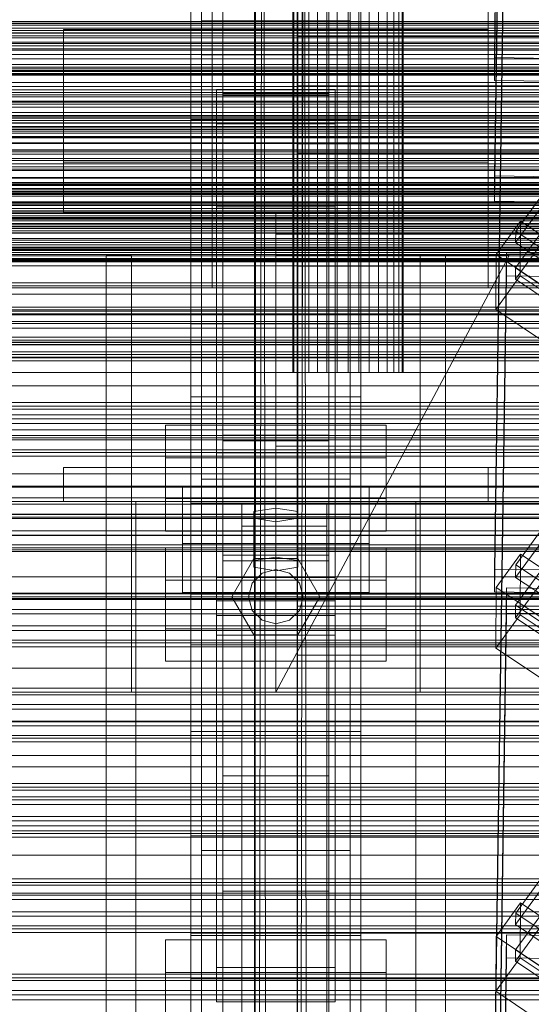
# Model space of a CAD drawing. Header units: millimetres. Extents: x -1970 to 61924, y -58230 to 6847.
# Tile 147 of 256: x -490 to -370, y -33649 to -33417. Entities that reach past the tile are written whole.
import ezdxf

# ---------------------------------------------------------------- set-up
doc = ezdxf.new("R2010")
doc.units = ezdxf.units.MM
for name, color, linetype, lineweight in [('COTAS_O', 1, 'Continuous', 0), ('COTAS_P', 1, 'Continuous', 0), ('frontal_C01', 7, 'Continuous', 0), ('frontal_C02', 7, 'Continuous', 0), ('frontal_C03', 7, 'Continuous', 0), ('frontal_dosificador', 7, 'Continuous', 0), ('frontal_mezcladora', 7, 'Continuous', 0), ('frontal_secador', 7, 'Continuous', 0), ('frontal_tolva', 7, 'Continuous', 0)]:
    doc.layers.add(name, color=color, linetype=linetype, lineweight=lineweight)
doc.dimstyles.new('R19_100', dxfattribs={"dimtxt": 250, "dimasz": 150, "dimexe": 150, "dimexo": 80, "dimgap": 100, "dimtad": 1, "dimtih": 1, "dimtoh": 1, "dimdsep": 46, "dimcen": 0.09, "dimadec": 0, "dimazin": 0, "dimtfac": 1, "dimtdec": 4, "dimtofl": 0, "dimtmove": 0, "dimatfit": 3, "dimfxl": 1, "dimtolj": 1, "dimtzin": 0, "dimarcsym": 0})

# ---------------------------------------------------------------- blocks, each defined once
blk = doc.blocks.new('DIM_R26_46')
at = {"layer": 'COTAS_O'}
for p, q in [((-1725, -33700), (-1575, -33655)), ((1725, -33700), (1575, -33655)), ((-1725, -34400), (-1725, -33700)), ((-1725, -33700), (1725, -33700)), ((-1725, -33700), (-1575, -33745)), ((1725, -33700), (1575, -33745)), ((1725, -34400), (1725, -33700))]:
    blk.add_line(p, q, dxfattribs=at)
blk.add_text('3450 O', height=250, dxfattribs=at).set_placement((0, -33600))
blk = doc.blocks.new('DIM_R26_47')
at = {"layer": 'COTAS_P'}
for p, q in [((-850, -33400), (-150, -33400)), ((-150, -33400), (-195, -33550)), ((-150, -36000), (-150, -33400)), ((-150, -33400), (-105, -33550)), ((-150, -36000), (-195, -35850)), ((-150, -36000), (-105, -35850)), ((-850, -36000), (-150, -36000))]:
    blk.add_line(p, q, dxfattribs=at)
blk.add_text('2600 P', height=250, rotation=90, dxfattribs=at).set_placement((-250, -34700))
blk = doc.blocks.new('DIM_R26_48')
at = {"layer": 'COTAS_O'}
for p, q in [((-650, -33700), (50, -33700)), ((50, -33700), (5, -33850)), ((50, -34900), (50, -33700)), ((50, -33700), (95, -33850)), ((50, -34900), (5, -34750)), ((50, -34900), (95, -34750)), ((-650, -34900), (50, -34900))]:
    blk.add_line(p, q, dxfattribs=at)
blk.add_text('1200 O', height=250, rotation=90, dxfattribs=at).set_placement((-50, -34300))

msp = doc.modelspace()

# ---------------------------------------------------------------- linework, layer by layer
at = {"layer": 'frontal_C01'}
for p, q in [((-378.512, -33425.737), (-375.644, -33230.626)), ((-378.512, -33431.13), (-375.644, -33236.019)), ((-447.5, -33604.634), (-447.5, -33325.373)), ((-412.5, -33325.373), (-412.5, -33604.634)), ((-447.5, -33612.722), (-447.5, -33333.462)), ((-412.5, -33612.722), (-412.5, -33333.462)), ((-450, -33440.346), (-450, -33348.677)), ((-410, -33440.346), (-410, -33348.677)), ((-378.512, -33546.325), (-375.644, -33351.214)), ((-378.512, -33551.717), (-375.644, -33356.607)), ((-450, -33401.827), (-450, -33440.346)), ((-450, -33725.366), (-450, -33401.827)), ((-410, -33440.346), (-410, -33401.827)), ((-410, -33401.827), (-410, -33725.366)), ((-442.5, -33434.701), (-442.5, -33407.472)), ((-442.5, -33407.472), (-442.5, -33595.064)), ((-442.5, -33407.996), (-442.5, -33434.177)), ((-442.5, -34010.796), (-442.5, -33407.996)), ((-417.5, -33407.472), (-417.5, -33434.701)), ((-417.5, -33595.064), (-417.5, -33407.472)), ((-417.5, -33434.177), (-417.5, -33407.996)), ((-417.5, -33407.996), (-417.5, -34010.796)), ((-447.5, -33425.131), (-447.5, -33417.042)), ((-447.5, -33417.042), (-412.5, -33417.042)), ((-447.5, -33696.303), (-447.5, -33417.042)), ((-412.5, -33417.042), (-412.5, -33425.131)), ((-412.5, -33417.042), (-412.5, -33696.303)), ((-425, -33434.504), (-425, -33420.808)), ((-425, -33420.808), (425, -33420.808)), ((-425, -33432.363), (-425, -33420.808)), ((-412.5, -33425.131), (-447.5, -33425.131)), ((-447.5, -33704.392), (-447.5, -33425.131)), ((-412.5, -33704.392), (-412.5, -33425.131)), ((-360.514, -33425.982), (-378.512, -33425.737)), ((-378.512, -33425.737), (-378.512, -33431.13)), ((-373.501, -33466.668), (-345.969, -33428.813)), ((-378.512, -33431.13), (-360.514, -33431.375)), ((-444, -33441.33), (-444, -33433.241)), ((-444, -33433.241), (-416, -33433.241)), ((-444, -33518.917), (-444, -33433.241)), ((425, -33432.363), (-425, -33432.363)), ((-425, -33432.363), (-425, -33446.06)), ((-416, -33433.241), (-416, -33441.33)), ((-416, -33433.241), (-416, -33518.917)), ((-345.981, -33431.509), (-373.513, -33469.364)), ((-442.5, -33434.177), (-417.5, -33434.177)), ((-442.5, -34036.976), (-442.5, -33434.177)), ((-417.5, -33434.701), (-442.5, -33434.701)), ((-442.5, -33434.701), (-442.5, -33622.293)), ((425, -33434.504), (-425, -33434.504)), ((-425, -33434.504), (-425, -33446.06)), ((-417.5, -34036.976), (-417.5, -33434.177)), ((-417.5, -33434.701), (-417.5, -33622.293)), ((-373.539, -33475.295), (-346.008, -33437.441)), ((-450, -33440.346), (-410, -33440.346)), ((-450, -33763.885), (-450, -33440.346)), ((-410, -33440.36), (-450, -33440.36)), ((-450, -33440.36), (-450, -33488.508)), ((-450, -33584.604), (-450, -33440.36)), ((-410, -33763.885), (-410, -33440.346)), ((-410, -33488.508), (-410, -33440.36)), ((-410, -33440.36), (-410, -33584.604)), ((-346.02, -33440.137), (-373.551, -33477.992)), ((-416, -33441.33), (-444, -33441.33)), ((-444, -33441.33), (-444, -33527.006)), ((-416, -33527.006), (-416, -33441.33)), ((-425, -33446.06), (425, -33446.06)), ((-378.086, -33472.168), (-372.35, -33464.282)), ((-372.408, -33477.223), (-372.35, -33464.282)), ((-372.35, -33464.282), (-360.882, -33472.018)), ((-373.501, -33466.668), (-373.513, -33469.364)), ((-362.033, -33474.404), (-373.501, -33466.668)), ((-373.513, -33469.364), (-362.045, -33477.1)), ((-378.512, -33666.912), (-375.644, -33471.802)), ((-378.086, -33472.168), (-378.143, -33485.109)), ((-366.618, -33479.904), (-378.086, -33472.168)), ((-375.644, -33477.194), (-375.644, -33471.802)), ((-375.644, -33471.802), (-357.646, -33472.047)), ((-373.539, -33475.295), (-373.551, -33477.992)), ((-362.071, -33483.032), (-373.539, -33475.295)), ((-378.512, -33672.305), (-375.644, -33477.194)), ((-372.408, -33477.223), (-378.143, -33485.109)), ((-357.646, -33477.44), (-375.644, -33477.194)), ((-360.939, -33484.96), (-372.408, -33477.223)), ((-373.551, -33477.992), (-362.083, -33485.728)), ((-378.143, -33485.109), (-366.675, -33492.846)), ((-450, -33488.508), (-410, -33488.508)), ((-450, -33632.752), (-450, -33488.508)), ((-410, -33632.752), (-410, -33488.508)), ((-456, -33529.663), (-456, -33512.408)), ((-456, -33512.408), (-404, -33512.408)), ((-456, -33520.112), (-456, -33512.408)), ((-404, -33512.408), (-404, -33529.663)), ((-404, -33512.408), (-404, -33520.112)), ((-416, -33518.917), (-444, -33518.917)), ((-444, -33518.917), (-444, -33527.006)), ((-416, -33527.006), (-416, -33518.917)), ((-404, -33520.112), (-456, -33520.112)), ((-456, -33520.112), (-456, -33537.367)), ((-404, -33537.367), (-404, -33520.112)), ((-452, -33540.296), (-452, -33526.815)), ((-452, -33526.815), (-408, -33526.815)), ((-452, -33538.371), (-452, -33526.815)), ((-444, -33527.006), (-416, -33527.006)), ((-408, -33526.815), (-408, -33540.296)), ((-408, -33526.815), (-408, -33538.371)), ((-404, -33529.663), (-456, -33529.663)), ((-456, -33529.663), (-456, -33537.367)), ((-438, -33536.252), (-438, -33530.86)), ((-438, -33530.86), (-418, -33530.86)), ((-438, -33669.72), (-438, -33530.86)), ((-418, -33530.86), (-418, -33536.252)), ((-418, -33530.86), (-418, -33669.72)), ((-404, -33537.367), (-404, -33529.663)), ((-430, -33531.938), (-435.196, -33532.747)), ((-435.196, -33532.747), (-435.196, -33534.365)), ((-435.196, -33544.303), (-435.196, -33532.747)), ((-424.804, -33532.747), (-430, -33531.938)), ((-430, -33543.494), (-430, -33531.938)), ((-424.804, -33534.365), (-424.804, -33532.747)), ((-424.804, -33544.303), (-424.804, -33532.747)), ((-435.196, -33534.365), (-430, -33535.174)), ((-435.196, -33545.92), (-435.196, -33534.365)), ((-430, -33535.174), (-424.804, -33534.365)), ((-430, -33535.174), (-430, -33546.729)), ((-424.804, -33545.92), (-424.804, -33534.365)), ((-456, -33537.367), (-404, -33537.367)), ((-418, -33536.252), (-438, -33536.252)), ((-438, -33536.252), (-438, -33675.112)), ((-418, -33675.112), (-418, -33536.252)), ((-408, -33538.371), (-452, -33538.371)), ((-452, -33538.371), (-452, -33551.852)), ((-408, -33540.296), (-452, -33540.296)), ((-452, -33540.296), (-452, -33551.852)), ((-408, -33551.852), (-408, -33538.371)), ((-408, -33551.852), (-408, -33540.296)), ((-425, -33555.092), (-425, -33541.395)), ((-425, -33541.395), (425, -33541.395)), ((-425, -33552.951), (-425, -33541.395)), ((-435.196, -33544.303), (-430, -33543.494)), ((-435.196, -33545.92), (-435.196, -33544.303)), ((-430, -33543.494), (-424.804, -33544.303)), ((-424.804, -33544.303), (-424.804, -33545.92)), ((-430, -33546.729), (-435.196, -33545.92)), ((-424.804, -33545.92), (-430, -33546.729)), ((-360.514, -33546.57), (-378.512, -33546.325)), ((-378.512, -33546.325), (-378.512, -33551.717)), ((-452, -33551.852), (-408, -33551.852)), ((-378.512, -33551.717), (-360.514, -33551.963)), ((-444, -33561.917), (-444, -33553.829)), ((-444, -33553.829), (-416, -33553.829)), ((-444, -33640.244), (-444, -33553.829)), ((425, -33552.951), (-425, -33552.951)), ((-425, -33552.951), (-425, -33566.647)), ((-416, -33553.829), (-416, -33561.917)), ((-416, -33553.829), (-416, -33640.244)), ((425, -33555.092), (-425, -33555.092)), ((-425, -33555.092), (-425, -33566.647)), ((-416, -33561.917), (-444, -33561.917)), ((-444, -33561.917), (-444, -33648.333)), ((-416, -33648.333), (-416, -33561.917)), ((-425, -33566.647), (425, -33566.647)), ((-410, -33584.604), (-450, -33584.604)), ((-450, -33584.604), (-450, -33632.752)), ((-450, -33676.273), (-450, -33584.604)), ((-410, -33632.752), (-410, -33584.604)), ((-410, -33584.604), (-410, -33676.273)), ((-373.501, -33627.451), (-345.969, -33589.597)), ((-345.981, -33592.293), (-373.513, -33630.147)), ((-417.5, -33595.064), (-442.5, -33595.064)), ((-442.5, -33595.064), (-442.5, -33622.293)), ((-417.5, -33622.293), (-417.5, -33595.064)), ((-373.539, -33636.079), (-346.008, -33598.225)), ((-450, -33609.256), (-450, -33598.471)), ((-450, -33598.471), (450, -33598.471)), ((-450, -33632.175), (-450, -33598.471)), ((-346.02, -33600.921), (-373.551, -33638.775)), ((-412.5, -33604.634), (-447.5, -33604.634)), ((-447.5, -33604.634), (-447.5, -33612.722)), ((-412.5, -33612.722), (-412.5, -33604.634)), ((450, -33609.256), (-450, -33609.256)), ((-450, -33609.256), (-450, -33642.959)), ((-447.5, -33612.722), (-412.5, -33612.722)), ((-442.5, -33622.293), (-417.5, -33622.293)), ((-378.086, -33632.952), (-372.35, -33625.065)), ((-372.408, -33638.007), (-372.35, -33625.065)), ((-372.35, -33625.065), (-360.882, -33632.802)), ((-373.501, -33627.451), (-373.513, -33630.147)), ((-362.033, -33635.188), (-373.501, -33627.451)), ((-373.513, -33630.147), (-362.045, -33637.884)), ((450, -33632.175), (-450, -33632.175)), ((-450, -33632.175), (-450, -33642.959)), ((-450, -33632.752), (-410, -33632.752)), ((-450, -33724.422), (-450, -33632.752)), ((-410, -33724.422), (-410, -33632.752)), ((-378.512, -33827.696), (-375.644, -33632.585)), ((-378.086, -33632.952), (-378.143, -33645.893)), ((-366.618, -33640.688), (-378.086, -33632.952)), ((-375.644, -33637.978), (-375.644, -33632.585)), ((-375.644, -33632.585), (-357.646, -33632.83)), ((-456, -33650.99), (-456, -33633.735)), ((-456, -33633.735), (-404, -33633.735)), ((-456, -33641.439), (-456, -33633.735)), ((-404, -33633.735), (-404, -33650.99)), ((-404, -33633.735), (-404, -33641.439)), ((-373.539, -33636.079), (-373.551, -33638.775)), ((-362.071, -33643.815), (-373.539, -33636.079)), ((-416, -33640.244), (-444, -33640.244)), ((-444, -33640.244), (-444, -33648.333)), ((-416, -33648.333), (-416, -33640.244)), ((-378.512, -33833.088), (-375.644, -33637.978)), ((-372.408, -33638.007), (-378.143, -33645.893)), ((-357.646, -33638.223), (-375.644, -33637.978)), ((-373.551, -33638.775), (-362.083, -33646.512)), ((-360.939, -33645.743), (-372.408, -33638.007)), ((-404, -33641.439), (-456, -33641.439)), ((-456, -33641.439), (-456, -33658.694)), ((-404, -33658.694), (-404, -33641.439)), ((-450, -33642.959), (450, -33642.959)), ((-378.143, -33645.893), (-366.675, -33653.629)), ((-444, -33648.333), (-416, -33648.333))]:
    msp.add_line(p, q, dxfattribs=at)
at = {"layer": 'frontal_C02'}
for p, q in [((-442.5, -33516.139), (-442.5, -32977.112)), ((-417.5, -32977.112), (-417.5, -33516.139)), ((-442.5, -33543.024), (-442.5, -33003.998)), ((-417.5, -33543.024), (-417.5, -33003.998)), ((-450, -33505.718), (-450, -33148.056)), ((-410, -33148.056), (-410, -33505.718)), ((-450, -33553.445), (-450, -33195.783)), ((-410, -33553.445), (-410, -33195.783)), ((-378.512, -33453.649), (-375.644, -33260.244)), ((-378.512, -33459.61), (-375.644, -33266.205)), ((-450, -33686.788), (-450, -33329.126)), ((-410, -33329.126), (-410, -33686.788)), ((-447.5, -33525.111), (-447.5, -33343.746)), ((-412.5, -33343.746), (-412.5, -33525.111)), ((-447.5, -33534.052), (-447.5, -33352.688)), ((-412.5, -33534.052), (-412.5, -33352.688)), ((-450, -33724.97), (-450, -33367.308)), ((-410, -33724.97), (-410, -33367.308)), ((-480, -33450.372), (-480, -33419.148)), ((-480, -33419.148), (-380, -33419.148)), ((-480, -33462.372), (-480, -33419.148)), ((-380, -33419.148), (-380, -33450.372)), ((-380, -33419.148), (-380, -33462.372)), ((-425, -33463.437), (-425, -33448.296)), ((-425, -33448.296), (425, -33448.296)), ((-425, -33459.75), (-425, -33448.296)), ((-380, -33450.372), (-480, -33450.372)), ((-480, -33450.372), (-480, -33462.372)), ((-380, -33462.372), (-380, -33450.372)), ((-360.514, -33453.892), (-378.512, -33453.649)), ((-378.512, -33453.649), (-378.512, -33459.61)), ((-444, -33469.882), (-444, -33460.941)), ((-444, -33460.941), (-416, -33460.941)), ((-444, -33548.311), (-444, -33460.941)), ((425, -33459.75), (-425, -33459.75)), ((-425, -33459.75), (-425, -33474.891)), ((-416, -33460.941), (-416, -33469.882)), ((-416, -33460.941), (-416, -33548.311)), ((-378.512, -33459.61), (-360.514, -33459.853)), ((-480, -33462.372), (-380, -33462.372)), ((-430, -33462.372), (-430, -33467.372)), ((430, -33462.372), (-430, -33462.372)), ((425, -33463.437), (-425, -33463.437)), ((-425, -33463.437), (-425, -33474.891)), ((430, -33467.372), (-430, -33467.372)), ((-430, -33467.372), (-430, -33517.372)), ((-416, -33469.882), (-444, -33469.882)), ((-444, -33469.882), (-444, -33557.252)), ((-416, -33557.252), (-416, -33469.882)), ((-470, -33575.372), (-470, -33472.372)), ((-470, -33472.372), (-464, -33472.372)), ((-464, -33575.372), (-464, -33472.372)), ((-430, -33575.372), (-375, -33472.372)), ((-375, -33472.372), (-430, -33472.372)), ((-430, -33472.372), (-430, -33575.372)), ((-396, -33575.372), (-396, -33472.372)), ((-396, -33472.372), (-390, -33472.372)), ((-390, -33575.372), (-390, -33472.372)), ((-425, -33474.891), (425, -33474.891)), ((-410, -33505.718), (-450, -33505.718)), ((-450, -33505.718), (-450, -33553.445)), ((-450, -33863.38), (-450, -33505.718)), ((-410, -33553.445), (-410, -33505.718)), ((-410, -33505.718), (-410, -33863.38)), ((-373.501, -33545.31), (-345.969, -33507.788)), ((-345.981, -33510.769), (-373.513, -33548.291)), ((-417.5, -33514.74), (-442.5, -33514.74)), ((-442.5, -33514.74), (-442.5, -33544.423)), ((-442.5, -33691.038), (-442.5, -33514.74)), ((-417.5, -33544.423), (-417.5, -33514.74)), ((-417.5, -33514.74), (-417.5, -33691.038)), ((-442.5, -33543.024), (-442.5, -33516.139)), ((-442.5, -33516.139), (-417.5, -33516.139)), ((-417.5, -33516.139), (-417.5, -33543.024)), ((-450, -33530.77), (-450, -33518.848)), ((-450, -33518.848), (450, -33518.848)), ((-450, -33552.257), (-450, -33518.848)), ((-430, -33517.372), (-430, -33522.372)), ((430, -33517.372), (-430, -33517.372)), ((-373.539, -33554.848), (-346.008, -33517.326)), ((-346.02, -33520.306), (-373.551, -33557.829)), ((-480, -33522.372), (-380, -33522.372)), ((-480, -33530.372), (-480, -33522.372)), ((430, -33522.372), (-430, -33522.372)), ((-380, -33530.372), (-380, -33522.372)), ((-412.5, -33525.111), (-447.5, -33525.111)), ((-447.5, -33525.111), (-447.5, -33534.052)), ((-412.5, -33534.052), (-412.5, -33525.111)), ((-480, -33530.372), (-380, -33530.372)), ((-470, -33530.372), (-463, -33530.372)), ((-470, -35975), (-470, -33530.372)), ((-463, -35975), (-463, -33530.372)), ((-463, -33530.372), (-397, -33530.372)), ((450, -33530.77), (-450, -33530.77)), ((-450, -33530.77), (-450, -33564.179)), ((-397, -33530.372), (-390, -33530.372)), ((-397, -35975), (-397, -33530.372)), ((-390, -35975), (-390, -33530.372)), ((-447.5, -33534.052), (-412.5, -33534.052)), ((-456, -33560.41), (-456, -33541.335)), ((-456, -33541.335), (-404, -33541.335)), ((-456, -33548.971), (-456, -33541.335)), ((-404, -33541.335), (-404, -33560.41)), ((-404, -33541.335), (-404, -33548.971)), ((-417.5, -33543.024), (-442.5, -33543.024)), ((-442.5, -33544.423), (-417.5, -33544.423)), ((-442.5, -33720.72), (-442.5, -33544.423)), ((-440.4, -33552.872), (-435.2, -33543.866)), ((-435.2, -33543.866), (-424.8, -33543.866)), ((-424.8, -33543.866), (-419.6, -33552.872)), ((-417.5, -33720.72), (-417.5, -33544.423)), ((-378.086, -33550.67), (-372.35, -33542.853)), ((-372.408, -33557.159), (-372.35, -33542.853)), ((-372.35, -33542.853), (-360.882, -33550.522)), ((-435.543, -33549.672), (-433.2, -33547.33)), ((-433.2, -33547.33), (-430, -33546.472)), ((-430, -33546.472), (-426.8, -33547.33)), ((-426.8, -33547.33), (-424.457, -33549.672)), ((-373.501, -33545.31), (-373.513, -33548.291)), ((-362.033, -33552.98), (-373.501, -33545.31)), ((-404, -33548.971), (-456, -33548.971)), ((-456, -33548.971), (-456, -33568.047)), ((-416, -33548.311), (-444, -33548.311)), ((-444, -33548.311), (-444, -33557.252)), ((-436.4, -33552.872), (-435.543, -33549.672)), ((-424.457, -33549.672), (-423.6, -33552.872)), ((-416, -33557.252), (-416, -33548.311)), ((-404, -33568.047), (-404, -33548.971)), ((-373.513, -33548.291), (-362.045, -33555.96)), ((-378.512, -33744.143), (-375.644, -33550.738)), ((-378.086, -33550.67), (-378.143, -33564.977)), ((-366.618, -33558.339), (-378.086, -33550.67)), ((-375.644, -33556.7), (-375.644, -33550.738)), ((-375.644, -33550.738), (-357.646, -33550.982)), ((450, -33552.257), (-450, -33552.257)), ((-450, -33552.257), (-450, -33564.179)), ((-450, -33553.445), (-410, -33553.445)), ((-450, -33911.107), (-450, -33553.445)), ((-435.2, -33561.879), (-440.4, -33552.872)), ((-435.543, -33556.072), (-436.4, -33552.872)), ((-419.6, -33552.872), (-424.8, -33561.879)), ((-423.6, -33552.872), (-424.457, -33556.072)), ((-410, -33911.107), (-410, -33553.445)), ((-433.2, -33558.415), (-435.543, -33556.072)), ((-424.457, -33556.072), (-426.8, -33558.415)), ((-373.539, -33554.848), (-373.551, -33557.829)), ((-362.071, -33562.517), (-373.539, -33554.848)), ((-444, -33557.252), (-416, -33557.252)), ((-430, -33559.272), (-433.2, -33558.415)), ((-426.8, -33558.415), (-430, -33559.272)), ((-378.512, -33750.105), (-375.644, -33556.7)), ((-372.408, -33557.159), (-378.143, -33564.977)), ((-357.646, -33556.943), (-375.644, -33556.7)), ((-373.551, -33557.829), (-362.083, -33565.498)), ((-360.939, -33564.829), (-372.408, -33557.159)), ((-404, -33560.41), (-456, -33560.41)), ((-456, -33560.41), (-456, -33568.047)), ((-404, -33568.047), (-404, -33560.41)), ((-424.8, -33561.879), (-435.2, -33561.879)), ((-450, -33564.179), (450, -33564.179)), ((-378.143, -33564.977), (-366.675, -33572.646)), ((-456, -33568.047), (-404, -33568.047)), ((-464, -33575.372), (-470, -33575.372)), ((-390, -33575.372), (-396, -33575.372))]:
    msp.add_line(p, q, dxfattribs=at)
at = {"layer": 'frontal_C03'}
for p, q in [((1250, -33417.245), (-1250, -33417.245)), ((1250, -33418.126), (-1250, -33418.126)), ((1250, -33418.78), (-1250, -33418.78)), ((1250, -33421.087), (-1250, -33421.087)), ((-1250, -33422.145), (1250, -33422.145)), ((1250, -33424.997), (-1250, -33424.997)), ((1250, -33426.054), (-1250, -33426.054)), ((1250, -33428.361), (-1250, -33428.361)), ((1250, -33429.015), (-1250, -33429.015)), ((1250, -33429.896), (-1250, -33429.896)), ((-1250, -33432.562), (1250, -33432.562)), ((-1250, -33433.359), (1250, -33433.359)), ((-1250, -33433.944), (1250, -33433.944)), ((-1250, -33436.282), (1250, -33436.282)), ((-1250, -33437.411), (1250, -33437.411)), ((1250, -33439.703), (-1250, -33439.703)), ((1250, -33440.584), (-1250, -33440.584)), ((-1250, -33441.13), (1250, -33441.13)), ((1250, -33441.237), (-1250, -33441.237)), ((-1250, -33442.727), (1250, -33442.727)), ((1250, -33443.545), (-1250, -33443.545)), ((-1250, -33444.602), (1250, -33444.602)), ((1250, -33447.454), (-1250, -33447.454)), ((-1250, -33447.574), (1250, -33447.574)), ((1250, -33448.512), (-1250, -33448.512)), ((-1250, -33449.53), (1250, -33449.53)), ((1250, -33450.819), (-1250, -33450.819)), ((1250, -33451.473), (-1250, -33451.473)), ((1250, -33452.354), (-1250, -33452.354)), ((-1268, -33455.548), (1268, -33455.548)), ((-1268, -33455.772), (1268, -33455.772)), ((-1268, -33455.936), (1268, -33455.936)), ((-1268, -33456.594), (1268, -33456.594)), ((-1250, -33455.174), (1250, -33455.174)), ((-1268, -33456.911), (1268, -33456.911)), ((-1268, -33457.957), (1268, -33457.957)), ((-1268, -33458.407), (1268, -33458.407)), ((1250, -33457.356), (-1250, -33457.356)), ((-1268, -33459.77), (1268, -33459.77)), ((-1268, -33460.32), (1268, -33460.32)), ((-1268, -33461.907), (1268, -33461.907)), ((1268, -33462.521), (-1268, -33462.521)), ((1250, -33462.16), (-1250, -33462.16)), ((1250, -33463.042), (-1250, -33463.042)), ((-1250, -33463.413), (1250, -33463.413)), ((1250, -33463.695), (-1250, -33463.695)), ((-1268, -33464.224), (1268, -33464.224)), ((-1268, -33464.86), (1268, -33464.86)), ((-1250, -33465.671), (1250, -33465.671)), ((1250, -33466.003), (-1250, -33466.003)), ((-1268, -33466.563), (1268, -33466.563)), ((-1268, -33467.177), (1268, -33467.177)), ((-1250, -33467.06), (1250, -33467.06)), ((-1268, -33468.764), (1268, -33468.764)), ((-1268, -33469.314), (1268, -33469.314)), ((-1268, -33470.677), (1268, -33470.677)), ((1250, -33469.912), (-1250, -33469.912)), ((-1268, -33471.127), (1268, -33471.127)), ((-1268, -33472.173), (1268, -33472.173)), ((-1268, -33472.49), (1268, -33472.49)), ((1250, -33470.969), (-1250, -33470.969)), ((-1250, -33471.728), (1250, -33471.728)), ((-1268, -33473.148), (1268, -33473.148)), ((-1268, -33473.312), (1268, -33473.312)), ((-1268, -33473.536), (1268, -33473.536)), ((1250, -33473.277), (-1250, -33473.277)), ((-1250, -33473.91), (1250, -33473.91)), ((1250, -33473.93), (-1250, -33473.93)), ((1250, -33474.812), (-1250, -33474.812)), ((-1250, -33479.554), (1250, -33479.554)), ((-1250, -33481.51), (1250, -33481.51)), ((1250, -33484.618), (-1250, -33484.618)), ((1250, -33485.499), (-1250, -33485.499)), ((1250, -33486.153), (-1250, -33486.153)), ((-1250, -33486.357), (1250, -33486.357)), ((-1250, -33487.954), (1250, -33487.954)), ((1250, -33488.46), (-1250, -33488.46)), ((-1250, -33489.517), (1250, -33489.517)), ((-1250, -33491.673), (1250, -33491.673)), ((1250, -33492.37), (-1250, -33492.37)), ((-1250, -33492.802), (1250, -33492.802)), ((1250, -33493.427), (-1250, -33493.427)), ((-1250, -33495.14), (1250, -33495.14)), ((-1250, -33495.725), (1250, -33495.725)), ((1250, -33495.734), (-1250, -33495.734)), ((1250, -33496.388), (-1250, -33496.388)), ((-1250, -33496.522), (1250, -33496.522)), ((1250, -33497.269), (-1250, -33497.269)), ((1250, -33507.076), (-1250, -33507.076)), ((1250, -33507.957), (-1250, -33507.957)), ((1250, -33508.61), (-1250, -33508.61)), ((1250, -33510.918), (-1250, -33510.918)), ((-1250, -33511.975), (1250, -33511.975)), ((1250, -33514.827), (-1250, -33514.827)), ((-1500, -33515.356), (1500, -33515.356)), ((1250, -33515.885), (-1250, -33515.885)), ((1250, -33518.192), (-1250, -33518.192)), ((1250, -33518.845), (-1250, -33518.845)), ((1250, -33519.727), (-1250, -33519.727)), ((1500, -33526.765), (-1500, -33526.765)), ((1500, -33527.05), (-1500, -33527.05)), ((1250, -33529.533), (-1250, -33529.533)), ((1250, -33530.415), (-1250, -33530.415)), ((1250, -33531.068), (-1250, -33531.068)), ((1250, -33533.375), (-1250, -33533.375)), ((-1250, -33534.433), (1250, -33534.433)), ((1250, -33537.285), (-1250, -33537.285)), ((-1500, -33538.458), (1500, -33538.458)), ((1250, -33538.342), (-1250, -33538.342)), ((1250, -33540.65), (-1250, -33540.65)), ((1250, -33541.303), (-1250, -33541.303)), ((1250, -33542.184), (-1250, -33542.184)), ((1250, -33551.991), (-1250, -33551.991)), ((1250, -33552.872), (-1250, -33552.872)), ((1250, -33553.526), (-1250, -33553.526)), ((1250, -33555.833), (-1250, -33555.833)), ((-1250, -33556.89), (1250, -33556.89)), ((1250, -33559.742), (-1250, -33559.742)), ((1250, -33560.8), (-1250, -33560.8)), ((1250, -33563.107), (-1250, -33563.107)), ((1250, -33563.761), (-1250, -33563.761)), ((1250, -33564.642), (-1250, -33564.642)), ((1250, -33574.448), (-1250, -33574.448)), ((1250, -33575.33), (-1250, -33575.33)), ((1250, -33575.983), (-1250, -33575.983)), ((1250, -33578.291), (-1250, -33578.291)), ((-1250, -33579.348), (1250, -33579.348)), ((1250, -33582.2), (-1250, -33582.2)), ((1250, -33583.257), (-1250, -33583.257)), ((1250, -33585.565), (-1250, -33585.565)), ((1250, -33586.218), (-1250, -33586.218)), ((1250, -33587.1), (-1250, -33587.1)), ((1250, -33596.906), (-1250, -33596.906)), ((1250, -33597.787), (-1250, -33597.787)), ((1250, -33598.441), (-1250, -33598.441)), ((1250, -33600.748), (-1250, -33600.748)), ((-1250, -33601.806), (1250, -33601.806)), ((1250, -33604.658), (-1250, -33604.658)), ((1250, -33605.715), (-1250, -33605.715)), ((1250, -33608.022), (-1250, -33608.022)), ((1250, -33608.676), (-1250, -33608.676)), ((1250, -33609.557), (-1250, -33609.557)), ((-1500, -33613.77), (1500, -33613.77)), ((1250, -33619.364), (-1250, -33619.364)), ((1250, -33620.245), (-1250, -33620.245)), ((1250, -33620.898), (-1250, -33620.898)), ((1500, -33622.753), (-1500, -33622.753)), ((1250, -33623.206), (-1250, -33623.206)), ((-1250, -33624.263), (1250, -33624.263)), ((1250, -33627.115), (-1250, -33627.115)), ((1250, -33628.173), (-1250, -33628.173)), ((1250, -33630.48), (-1250, -33630.48)), ((1250, -33631.134), (-1250, -33631.134)), ((1250, -33632.015), (-1250, -33632.015)), ((1250, -33641.821), (-1250, -33641.821)), ((1250, -33642.703), (-1250, -33642.703)), ((1250, -33643.356), (-1250, -33643.356)), ((1250, -33645.664), (-1250, -33645.664)), ((-1250, -33646.721), (1250, -33646.721)), ((1500, -33647.876), (-1500, -33647.876))]:
    msp.add_line(p, q, dxfattribs=at)
at = {"layer": 'frontal_dosificador'}
for p, q in [((-770, -33460), (770, -33460)), ((-775, -33480), (775, -33480)), ((750, -33500), (-750, -33500)), ((-775, -33510), (775, -33510))]:
    msp.add_line(p, q, dxfattribs=at)
at = {"layer": 'frontal_mezcladora'}
for p, q in [((-950, -33428.8), (-160, -33428.8)), ((-950, -33429.522), (-160, -33429.522)), ((-950, -33431.64), (-160, -33431.64)), ((-950, -33435.009), (-160, -33435.009)), ((-950, -33439.4), (-160, -33439.4)), ((-950, -33444.513), (-160, -33444.513)), ((-160, -33450), (-950, -33450)), ((-950, -33455.487), (-160, -33455.487)), ((-950, -33460.6), (-160, -33460.6)), ((-950, -33464.991), (-160, -33464.991)), ((-950, -33468.36), (-160, -33468.36)), ((-950, -33470.478), (-160, -33470.478)), ((-950, -33471.2), (-160, -33471.2))]:
    msp.add_line(p, q, dxfattribs=at)
at = {"layer": 'frontal_secador'}
for p, q in [((-433.02, -33225.78), (-435, -34283)), ((-433.02, -33225.78), (-431.48, -34297.08)), ((-434.78, -33232.82), (-435, -34283)), ((-423.38, -33233.82), (-425, -34277)), ((-423.38, -33233.82), (-422.12, -34288.52)), ((-435, -34283), (-435, -33237)), ((-424.82, -33239.58), (-425, -34277)), ((-425, -34277), (-425, -33243)), ((-426, -33500), (-426, -33385)), ((-425.75, -33500), (-425.75, -33385)), ((-425.01, -33500), (-425.01, -33385)), ((-423.809, -33500), (-423.809, -33385)), ((-422.192, -33500), (-422.192, -33385)), ((-420.222, -33500), (-420.222, -33385)), ((-417.975, -33500), (-417.975, -33385)), ((-415.536, -33500), (-415.536, -33385)), ((-413, -33385), (-413, -33500)), ((-410.464, -33500), (-410.464, -33385)), ((-408.025, -33500), (-408.025, -33385)), ((-405.778, -33500), (-405.778, -33385)), ((-403.808, -33500), (-403.808, -33385)), ((-402.191, -33500), (-402.191, -33385)), ((-400.99, -33500), (-400.99, -33385)), ((-400.25, -33500), (-400.25, -33385)), ((-400, -33500), (-400, -33385)), ((-445, -33480), (-445, -33410)), ((-380, -33480), (-380, -33410)), ((-1250, -33417.588), (1250, -33417.588)), ((1250, -33417.611), (-1250, -33417.611)), ((1250, -33417.728), (-1250, -33417.728)), ((-1250, -33419.387), (1250, -33419.387)), ((1250, -33419.918), (-1250, -33419.918)), ((-1250, -33420), (1250, -33420)), ((1250, -33420.588), (-1250, -33420.588)), ((1250, -33422.387), (-1250, -33422.387)), ((1250, -33423), (-1250, -33423)), ((-1250, -33423.65), (1250, -33423.65)), ((1250, -33424), (-1250, -33424)), ((1250, -33427.382), (-1250, -33427.382)), ((-1250, -33428), (1250, -33428)), ((1250, -33429.689), (-1250, -33429.689)), ((1250, -33434), (-1250, -33434)), ((1250, -33434.545), (-1250, -33434.545)), ((1250, -33436), (-1250, -33436)), ((1250, -33436.144), (-1250, -33436.144)), ((1250, -33436.709), (-1250, -33436.709)), ((1250, -33438.686), (-1250, -33438.686)), ((1250, -33440), (-1250, -33440)), ((1320, -33442), (-1320, -33442)), ((1320, -33442.273), (-1320, -33442.273)), ((1250, -33442), (-1250, -33442)), ((1320, -33443.072), (-1320, -33443.072)), ((1320, -33444.343), (-1320, -33444.343)), ((1250, -33444.651), (-1250, -33444.651)), ((1320, -33446), (-1320, -33446)), ((1250, -33445.859), (-1250, -33445.859)), ((-1250, -33446), (1250, -33446)), ((1320, -33447.929), (-1320, -33447.929)), ((-1320, -33450), (1320, -33450)), ((1320, -33452.071), (-1320, -33452.071)), ((-1250, -33450), (1250, -33450)), ((1320, -33454), (-1320, -33454)), ((1250, -33454.141), (-1250, -33454.141)), ((1320, -33455.657), (-1320, -33455.657)), ((1320, -33456.928), (-1320, -33456.928)), ((1320, -33457.727), (-1320, -33457.727)), ((1320, -33458), (-1320, -33458)), ((1250, -33457.285), (-1250, -33457.285)), ((1250, -33458), (-1250, -33458)), ((1250, -33461.314), (-1250, -33461.314)), ((1250, -33463.856), (-1250, -33463.856)), ((1250, -33465.455), (-1250, -33465.455)), ((1250, -33466), (-1250, -33466)), ((1360, -33473.5), (-1360, -33473.5)), ((1360, -33474.863), (-1360, -33474.863)), ((1250, -33473.75), (-1250, -33473.75)), ((1360, -33478.859), (-1360, -33478.859)), ((-445, -33480), (-380, -33480)), ((1360, -33485.216), (-1360, -33485.216)), ((1360, -33493.5), (-1360, -33493.5)), ((1250, -33492.924), (-1250, -33492.924)), ((-425.75, -33500), (-426, -33500)), ((-425.01, -33500), (-425.75, -33500)), ((-423.809, -33500), (-425.01, -33500)), ((-422.192, -33500), (-423.809, -33500)), ((-420.222, -33500), (-422.192, -33500)), ((-417.975, -33500), (-420.222, -33500)), ((-415.536, -33500), (-417.975, -33500)), ((-415.536, -33500), (-413, -33500)), ((-413, -33500), (-410.464, -33500)), ((-410.464, -33500), (-408.025, -33500)), ((-408.025, -33500), (-405.778, -33500)), ((-405.778, -33500), (-403.808, -33500)), ((-403.808, -33500), (-402.191, -33500)), ((-402.191, -33500), (-400.99, -33500)), ((-400.99, -33500), (-400.25, -33500)), ((-400.25, -33500), (-400, -33500)), ((1360, -33503.147), (-1360, -33503.147)), ((-1360, -33513.5), (1360, -33513.5)), ((-1250, -33513.5), (1250, -33513.5)), ((1360, -33523.853), (-1360, -33523.853)), ((1360, -33533.5), (-1360, -33533.5)), ((1250, -33534.076), (-1250, -33534.076)), ((1360, -33541.784), (-1360, -33541.784)), ((1360, -33548.141), (-1360, -33548.141)), ((1360, -33552.137), (-1360, -33552.137)), ((1360, -33553.5), (-1360, -33553.5)), ((1250, -33553.25), (-1250, -33553.25)), ((1250, -33569.715), (-1250, -33569.715)), ((1250, -33582.349), (-1250, -33582.349)), ((1250, -33590.291), (-1250, -33590.291)), ((1250, -33593), (-1250, -33593))]:
    msp.add_line(p, q, dxfattribs=at)
at = {"layer": 'frontal_tolva'}
for p, q in [((1725, -33600), (-1725, -33600)), ((1725, -33606.849), (-1725, -33606.849))]:
    msp.add_line(p, q, dxfattribs=at)

# ---------------------------------------------------------------- dimensions: what is measured, and where the dimension line sits
at = {"layer": 'COTAS_O'}
for p1, p2, distance, picture, middle in [((-650, -34900), (-650, -33700), -700, 'DIM_R26_48', (50, -34300)), ((-1725, -34400), (1725, -34400), 700, 'DIM_R26_46', (0, -33700))]:
    dim = msp.add_aligned_dim(p1=p1, p2=p2, distance=distance, text='<> O', dimstyle='R19_100', dxfattribs=at)
    dim.commit()
    dim.dimension.update_dxf_attribs({"geometry": picture, "text_midpoint": middle})
at = {"layer": 'COTAS_P'}
dim = msp.add_aligned_dim(p1=(-850, -36000), p2=(-850, -33400), distance=-700, text='<> P', dimstyle='R19_100', dxfattribs=at)
dim.commit()
dim.dimension.update_dxf_attribs({"geometry": 'DIM_R26_47', "text_midpoint": (-150, -34700)})

doc.saveas('drawing.dxf')
